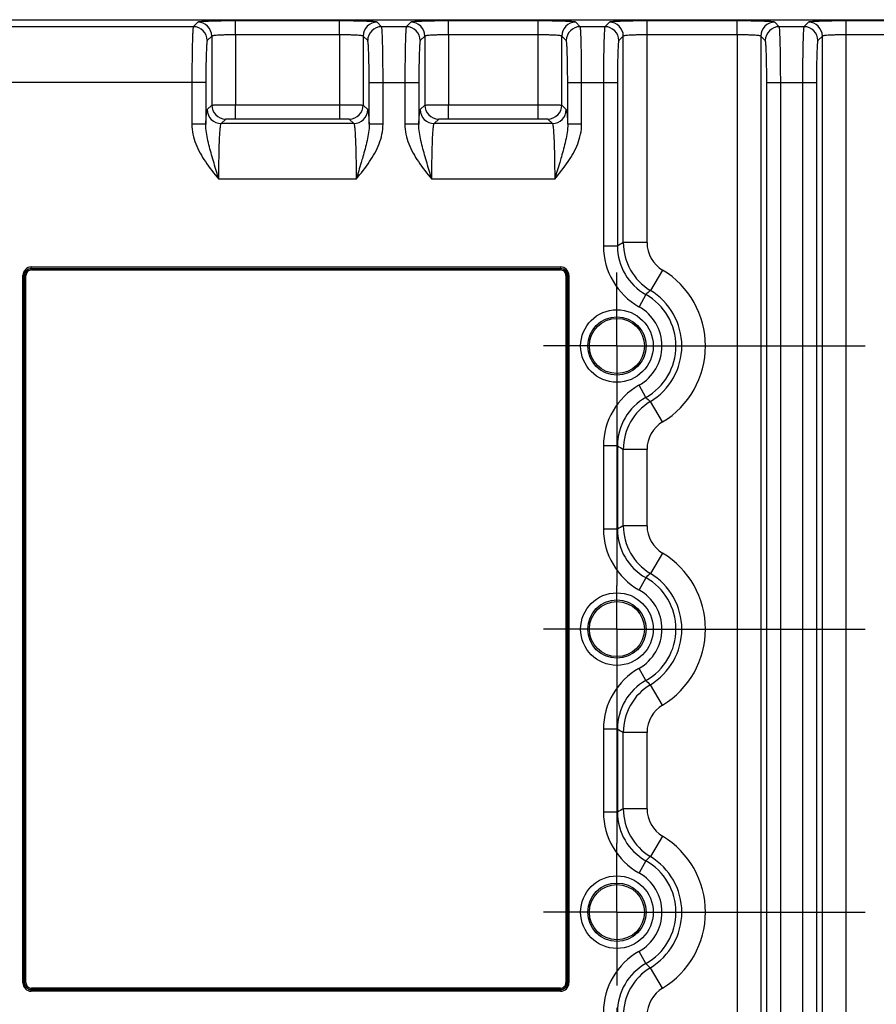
# Model space of a CAD drawing. Header units: inches. Extents: x 0 to 34, y 0 to 22.
# Tile 52 of 101: x 14.4 to 16.8, y 3.8 to 6.6. Entities that reach past the tile are written whole.
import ezdxf

# ---------------------------------------------------------------- set-up
doc = ezdxf.new("R2010")
doc.units = ezdxf.units.IN
doc.header["$LTSCALE"] = 1.87
doc.header["$MEASUREMENT"] = 0
doc.linetypes.add('CENTER', pattern=[0.6, 0.375, -0.075, 0.075, -0.075])
doc.layers.get('0').update_dxf_attribs({"linetype": 'CONTINUOUS'})
doc.layers.add('DIMENSIONS', color=7, linetype='CONTINUOUS')
doc.layers.add('THREAD', color=7, linetype='CONTINUOUS')
doc.styles.get("Standard").update_dxf_attribs({"font": 'txt', "width": 0.8})
doc.dimstyles.new('DIMSTYLE_1', dxfattribs={"dimtxt": 0.125, "dimasz": 0.18, "dimexe": 0.125, "dimexo": 0.0625, "dimgap": 0.0625, "dimtad": 0, "dimtih": 1, "dimtoh": 1, "dimzin": 4, "dimdsep": 46, "dimtxsty": 'STANDARD', "dimblk": '_FILLED', "dimblk1": '_FILLED', "dimblk2": '_FILLED', "dimcen": 0.09, "dimazin": 1, "dimtp": 0.001, "dimtm": 0.001, "dimtfac": 1, "dimtofl": 0, "dimtmove": 0, "dimatfit": 3, "dimldrblk": '_FILLED', "dimfxl": 1, "dimtolj": 1, "dimtzin": 4, "dimarcsym": 0})

# ---------------------------------------------------------------- blocks, each defined once
blk = doc.blocks.new('_FILLED')
at = {"color": 0, "linetype": 'BYBLOCK'}
blk.add_solid([(0, 0), (-1, 0.174), (-1, -0.174)], dxfattribs=at)
blk = doc.blocks.new('*D8')
at = {"layer": 'DIMENSIONS', "color": 2, "linetype": 'CONTINUOUS'}
for p, q in [((16.0837, 3.8136), (16.0837, 2.2741)), ((20.6717, 3.8136), (20.6717, 2.2741)), ((16.0837, 2.3991), (17.7027, 2.3991)), ((20.6717, 2.3991), (19.0527, 2.3991))]:
    blk.add_line(p, q, dxfattribs=at)
at = {"layer": 'DIMENSIONS', "color": 2, "linetype": 'CONTINUOUS', "xscale": 0.18, "yscale": 0.18, "zscale": 0.18, "rotation": 180}
blk.add_blockref('_FILLED', (16.0837, 2.3991), dxfattribs=at)
at = {"layer": 'DIMENSIONS', "color": 2, "linetype": 'CONTINUOUS', "xscale": 0.18, "yscale": 0.18, "zscale": 0.18}
blk.add_blockref('_FILLED', (20.6717, 2.3991), dxfattribs=at)
at = {"layer": 'DIMENSIONS', "color": 2, "linetype": 'CONTINUOUS', "insert": (18.3777, 2.4616), "char_height": 0.125, "width": 1.225, "attachment_point": 2, "line_spacing_factor": 0.9}
blk.add_mtext('4.59{\\ftxt.shx;\\W1.000000;\\H0.125000; }[116.5]', dxfattribs=at)
blk = doc.blocks.new('*D14')
at = {"layer": 'DIMENSIONS', "color": 2, "linetype": 'CONTINUOUS'}
for p, q in [((16.0837, 3.8136), (16.0837, 2.2741)), ((13.2345, 3.2766), (13.2345, 2.2741)), ((13.2345, 2.3991), (14.0341, 2.3991)), ((16.0837, 2.3991), (15.2841, 2.3991))]:
    blk.add_line(p, q, dxfattribs=at)
at = {"layer": 'DIMENSIONS', "color": 2, "linetype": 'CONTINUOUS', "xscale": 0.18, "yscale": 0.18, "zscale": 0.18, "rotation": 180}
blk.add_blockref('_FILLED', (13.2345, 2.3991), dxfattribs=at)
at = {"layer": 'DIMENSIONS', "color": 2, "linetype": 'CONTINUOUS', "xscale": 0.18, "yscale": 0.18, "zscale": 0.18}
blk.add_blockref('_FILLED', (16.0837, 2.3991), dxfattribs=at)
at = {"layer": 'DIMENSIONS', "color": 2, "linetype": 'CONTINUOUS', "insert": (14.6591, 2.4616), "char_height": 0.125, "width": 1.125, "attachment_point": 2, "line_spacing_factor": 0.9}
blk.add_mtext('2.85{\\ftxt.shx;\\W1.000000;\\H0.125000; }[72.4]', dxfattribs=at)
blk = doc.blocks.new('*D15')
at = {"layer": 'DIMENSIONS', "color": 2, "linetype": 'CONTINUOUS'}
for p, q in [((13.1725, 4.6604), (13.1725, 0.7741)), ((21.8135, 3.1866), (21.8135, 0.7741)), ((13.1725, 0.8991), (16.818, 0.8991)), ((21.8135, 0.8991), (18.168, 0.8991))]:
    blk.add_line(p, q, dxfattribs=at)
at = {"layer": 'DIMENSIONS', "color": 2, "linetype": 'CONTINUOUS', "xscale": 0.18, "yscale": 0.18, "zscale": 0.18, "rotation": 180}
blk.add_blockref('_FILLED', (13.1725, 0.8991), dxfattribs=at)
at = {"layer": 'DIMENSIONS', "color": 2, "linetype": 'CONTINUOUS', "xscale": 0.18, "yscale": 0.18, "zscale": 0.18}
blk.add_blockref('_FILLED', (21.8135, 0.8991), dxfattribs=at)
at = {"layer": 'DIMENSIONS', "color": 2, "linetype": 'CONTINUOUS', "insert": (17.493, 0.9616), "char_height": 0.125, "width": 1.225, "attachment_point": 2, "line_spacing_factor": 0.9}
blk.add_mtext('8.64{\\ftxt.shx;\\W1.000000;\\H0.125000; }[219.5]', dxfattribs=at)

msp = doc.modelspace()

# ---------------------------------------------------------------- linework, layer by layer
at = {"color": 7, "linetype": 'CONTINUOUS'}
for p, q in [((14.3303, 6.6057), (21.7033, 6.6057)), ((14.8996, 6.5986), (14.8869, 6.5859)), ((15.0058, 6.5629), (15.0058, 6.6022)), ((15.3, 6.6022), (15.0058, 6.6022)), ((15.3, 6.5629), (15.3, 6.6022)), ((15.419, 6.5859), (15.4062, 6.5986)), ((15.5014, 6.5986), (15.4887, 6.5859)), ((15.6077, 6.5629), (15.6077, 6.6022)), ((15.861, 6.6022), (15.6077, 6.6022)), ((15.861, 6.5629), (15.861, 6.6022)), ((15.98, 6.5859), (15.9672, 6.5986)), ((16.0624, 6.5986), (16.0497, 6.5859)), ((16.1687, 6.5629), (16.1687, 6.6022)), ((16.4234, 6.6022), (16.1687, 6.6022)), ((16.4234, 6.5629), (16.4234, 6.6022)), ((16.5424, 6.5859), (16.5296, 6.5986)), ((16.6248, 6.5986), (16.6121, 6.5859)), ((16.7311, 6.5629), (16.7311, 6.6022)), ((17.447, 6.6022), (16.7311, 6.6022)), ((14.8869, 6.5859), (14.3303, 6.5859)), ((15.4887, 6.5859), (15.419, 6.5859)), ((16.0497, 6.5859), (15.98, 6.5859)), ((16.6121, 6.5859), (16.5424, 6.5859)), ((14.9389, 6.5593), (14.9262, 6.5465)), ((14.9389, 6.5593), (14.9389, 6.3644)), ((15.0058, 6.5629), (15.0058, 6.3653)), ((15.3, 6.5629), (15.0058, 6.5629)), ((15.3, 6.5629), (15.3, 6.3259)), ((15.3669, 6.5593), (15.3669, 6.3644)), ((15.3796, 6.5465), (15.3669, 6.5593)), ((15.5408, 6.5593), (15.528, 6.5465)), ((15.5408, 6.5593), (15.5408, 6.3644)), ((15.6076, 6.5629), (15.6076, 6.3653)), ((15.861, 6.5629), (15.6076, 6.5629)), ((15.861, 6.3653), (15.861, 6.5629)), ((15.9279, 6.3644), (15.9279, 6.5593)), ((15.9406, 6.5465), (15.9279, 6.5593)), ((16.1018, 6.5593), (16.089, 6.5465)), ((16.1018, 5.9758), (16.1018, 6.5593)), ((16.1687, 5.9758), (16.1687, 6.5629)), ((16.4234, 6.5629), (16.1687, 6.5629)), ((16.4234, 6.5629), (16.4234, 3.2043)), ((16.4903, 6.5593), (16.4903, 3.2079)), ((16.503, 6.5465), (16.4903, 6.5593)), ((16.6642, 6.5593), (16.6515, 6.5465)), ((16.6642, 3.2079), (16.6642, 6.5593)), ((16.7311, 3.2043), (16.7311, 6.5629)), ((17.447, 6.5629), (16.7311, 6.5629)), ((14.9222, 6.4285), (14.3303, 6.4285)), ((14.8829, 6.4285), (14.8829, 6.3103)), ((14.9222, 6.4285), (14.9222, 6.3103)), ((15.3836, 6.3103), (15.3836, 6.4285)), ((15.3836, 6.4285), (15.524, 6.4285)), ((15.4229, 6.3103), (15.4229, 6.4285)), ((15.4847, 6.4285), (15.4847, 6.3103)), ((15.524, 6.4285), (15.524, 6.3103)), ((15.9446, 6.3103), (15.9446, 6.4285)), ((15.9446, 6.4285), (16.0851, 6.4285)), ((15.984, 6.3103), (15.984, 6.4285)), ((16.0457, 6.4285), (16.0457, 5.9661)), ((16.0851, 6.4285), (16.0851, 5.9661)), ((16.507, 3.3387), (16.507, 6.4285)), ((16.507, 6.4285), (16.6475, 6.4285)), ((16.5464, 3.3387), (16.5464, 6.4285)), ((16.6081, 6.4285), (16.6081, 3.3387)), ((16.6475, 6.4285), (16.6475, 3.3387)), ((14.9262, 6.3516), (14.9389, 6.3644)), ((15.0058, 6.3259), (15.0058, 6.3653)), ((15.0058, 6.3653), (15.3, 6.3653)), ((15.3669, 6.3644), (15.3796, 6.3516)), ((15.528, 6.3516), (15.5408, 6.3644)), ((15.6076, 6.3653), (15.861, 6.3653)), ((15.6077, 6.3259), (15.6077, 6.3653)), ((15.861, 6.3259), (15.861, 6.3653)), ((15.9279, 6.3644), (15.9406, 6.3516)), ((14.9656, 6.3123), (14.9783, 6.325)), ((15.0058, 6.3259), (15.3, 6.3259)), ((15.3275, 6.325), (15.3403, 6.3123)), ((15.5674, 6.3123), (15.5801, 6.325)), ((15.6077, 6.3259), (15.861, 6.3259)), ((15.8885, 6.325), (15.9013, 6.3123)), ((14.9222, 6.3103), (14.8829, 6.3103)), ((15.3403, 6.3123), (14.9656, 6.3123)), ((15.4229, 6.3103), (15.3836, 6.3103)), ((15.524, 6.3103), (15.4847, 6.3103)), ((15.9013, 6.3123), (15.5674, 6.3123)), ((15.984, 6.3103), (15.9446, 6.3103)), ((15.3469, 6.1549), (14.9589, 6.1549)), ((15.9079, 6.1549), (15.5607, 6.1549)), ((16.0851, 5.9661), (16.0457, 5.9661)), ((16.1687, 5.9758), (16.1018, 5.9758)), ((14.429, 5.903), (14.429, 5.9069)), ((14.429, 5.9069), (15.9246, 5.9069)), ((14.429, 5.903), (14.4296, 5.9024)), ((14.429, 5.903), (15.9246, 5.903)), ((14.4296, 5.8985), (14.4296, 5.9024)), ((14.4296, 5.9024), (15.924, 5.9024)), ((15.9246, 5.903), (15.924, 5.9024)), ((15.924, 5.9024), (15.924, 5.8985)), ((15.9246, 5.9069), (15.9246, 5.903)), ((14.4055, 3.8838), (14.4055, 5.8834)), ((14.4055, 5.8834), (14.4094, 5.8834)), ((14.4094, 3.8838), (14.4094, 5.8834)), ((14.4094, 5.8834), (14.41, 5.8828)), ((14.41, 3.8844), (14.41, 5.8828)), ((14.41, 5.8828), (14.4139, 5.8828)), ((14.4139, 3.8844), (14.4139, 5.8828)), ((14.4296, 5.8985), (15.924, 5.8985)), ((15.9397, 5.8828), (15.9397, 3.8844)), ((15.9397, 5.8828), (15.9436, 5.8828)), ((15.9442, 5.8834), (15.9436, 5.8828)), ((15.9436, 5.8828), (15.9436, 3.8844)), ((15.9442, 5.8834), (15.9442, 3.8838)), ((15.9442, 5.8834), (15.9481, 5.8834)), ((15.9481, 5.8834), (15.9481, 3.8838)), ((16.2126, 5.8982), (16.1782, 5.8408)), ((16.1654, 5.8289), (16.1461, 5.7946)), ((16.1654, 5.5383), (16.1461, 5.5726)), ((16.2126, 5.469), (16.1782, 5.5264)), ((16.0457, 5.4011), (16.0457, 5.1661)), ((16.0851, 5.4011), (16.0457, 5.4011)), ((16.0851, 5.4011), (16.0851, 5.1661)), ((16.1018, 5.1758), (16.1018, 5.3914)), ((16.1687, 5.3914), (16.1018, 5.3914)), ((16.1687, 5.1758), (16.1687, 5.3914)), ((16.1687, 5.1758), (16.1018, 5.1758)), ((16.0851, 5.1661), (16.0457, 5.1661)), ((16.2126, 5.0982), (16.1782, 5.0408)), ((16.1654, 5.0289), (16.1461, 4.9946)), ((16.1654, 4.7383), (16.1461, 4.7726)), ((16.2126, 4.669), (16.1782, 4.7264)), ((16.0457, 4.6011), (16.0457, 4.3661)), ((16.0851, 4.6011), (16.0457, 4.6011)), ((16.0851, 4.6011), (16.0851, 4.3661)), ((16.1018, 4.3758), (16.1018, 4.5914)), ((16.1687, 4.5914), (16.1018, 4.5914)), ((16.1687, 4.3758), (16.1687, 4.5914)), ((16.1687, 4.3758), (16.1018, 4.3758)), ((16.0851, 4.3661), (16.0457, 4.3661)), ((16.2126, 4.2982), (16.1782, 4.2408)), ((16.1654, 4.2289), (16.1461, 4.1946)), ((16.1654, 3.9383), (16.1461, 3.9726)), ((16.2126, 3.869), (16.1782, 3.9264)), ((14.4094, 3.8838), (14.4055, 3.8838)), ((14.4094, 3.8838), (14.41, 3.8844)), ((14.4139, 3.8844), (14.41, 3.8844)), ((14.4296, 3.8648), (14.4296, 3.8687)), ((15.924, 3.8687), (14.4296, 3.8687)), ((15.924, 3.8687), (15.924, 3.8648)), ((15.9436, 3.8844), (15.9397, 3.8844)), ((15.9442, 3.8838), (15.9436, 3.8844)), ((15.9481, 3.8838), (15.9442, 3.8838)), ((14.429, 3.8642), (14.4296, 3.8648)), ((14.429, 3.8603), (14.429, 3.8642)), ((15.9246, 3.8642), (14.429, 3.8642)), ((15.9246, 3.8603), (14.429, 3.8603)), ((15.924, 3.8648), (14.4296, 3.8648)), ((15.9246, 3.8642), (15.924, 3.8648)), ((15.9246, 3.8642), (15.9246, 3.8603))]:
    msp.add_line(p, q, dxfattribs=at)
for centre, radius in [((16.0837, 5.6836), 0.1025), ((16.0837, 5.6836), 0.0824), ((16.0837, 5.6836), 0.0779), ((16.0837, 4.8836), 0.1025), ((16.0837, 4.8836), 0.0824), ((16.0837, 4.8836), 0.0779), ((16.0837, 4.0836), 0.1025), ((16.0837, 4.0836), 0.0824), ((16.0837, 4.0836), 0.0779)]:
    msp.add_circle(centre, radius, dxfattribs=at)
for centre, radius, start, end in [((14.8995, 6.5592), 0.0394, 0.0842, 89.9158), ((15.4063, 6.5592), 0.0394, 90.0842, 179.9158), ((15.5014, 6.5592), 0.0394, 0.0842, 89.9158), ((15.9673, 6.5592), 0.0394, 90.0842, 179.9158), ((16.0624, 6.5592), 0.0394, 0.0842, 89.9158), ((16.5297, 6.5592), 0.0394, 90.0842, 179.9158), ((16.6248, 6.5592), 0.0394, 0.0842, 89.9158), ((14.8868, 6.5465), 0.0394, 0.0842, 89.9158), ((15.419, 6.5465), 0.0394, 90.0842, 179.9158), ((15.4886, 6.5465), 0.0394, 0.0842, 89.9158), ((15.98, 6.5465), 0.0394, 90.0842, 179.9158), ((16.0496, 6.5465), 0.0394, 0.0842, 89.9158), ((16.5424, 6.5465), 0.0394, 90.0842, 179.9158), ((16.612, 6.5465), 0.0394, 0.0842, 89.9158), ((14.9656, 6.3517), 0.0394, 180.0842, 269.9158), ((14.9784, 6.3644), 0.0394, 180.0842, 269.9158), ((15.3275, 6.3644), 0.0394, 270.0842, 359.9158), ((15.3402, 6.3517), 0.0394, 270.0842, 359.9158), ((15.5674, 6.3517), 0.0394, 180.0842, 269.9158), ((15.5802, 6.3644), 0.0394, 180.0842, 269.9158), ((15.8885, 6.3644), 0.0394, 270.0842, 359.9158), ((15.9012, 6.3517), 0.0394, 270.0842, 359.9158), ((16.2424, 5.9661), 0.1967, 179.9997, 240.6762), ((16.758, 4.816), 1.3326, 119.5031, 120.3327), ((16.2424, 5.9661), 0.1573, 179.9871, 240.6921), ((16.2593, 5.9758), 0.1575, 180.0183, 238.9983), ((16.2592, 5.9758), 0.0905, 180, 239.0165), ((14.4296, 5.8828), 0.0196, 90.0329, 179.9671), ((15.924, 5.8828), 0.0196, 0.0329, 89.9671), ((16.0837, 5.6836), 0.2503, 300.9834, 59.0166), ((16.5415, 5.4385), 0.5421, 132.0884, 133.9348), ((16.0837, 5.6836), 0.1667, 299.3272, 60.6726), ((16.0837, 5.6836), 0.1834, 300.9834, 59.0166), ((16.0837, 5.6836), 0.1273, 299.3242, 60.6758), ((16.2424, 5.4011), 0.1967, 119.3238, 180.0003), ((16.2424, 5.4011), 0.1573, 119.3081, 180.0129), ((16.5415, 5.9287), 0.5421, 226.067, 227.9135), ((16.2593, 5.3914), 0.1575, 121.0017, 179.9817), ((16.2592, 5.3914), 0.0905, 120.9835, 180), ((16.7581, 6.5513), 1.3326, 239.6673, 240.4969), ((16.758, 4.016), 1.3326, 119.5031, 120.3327), ((16.2593, 5.1758), 0.1575, 180.0183, 238.9983), ((16.2592, 5.1758), 0.0905, 180, 239.0165), ((16.2424, 5.1661), 0.1967, 179.9997, 240.6762), ((16.2424, 5.1661), 0.1573, 179.9871, 240.6921), ((16.0837, 4.8836), 0.2503, 300.9834, 59.0166), ((16.5415, 4.6385), 0.5421, 132.0883, 133.9347), ((16.0837, 4.8836), 0.1834, 300.9834, 59.0166), ((16.0837, 4.8836), 0.1667, 299.3272, 60.6726), ((16.0837, 4.8836), 0.1273, 299.3242, 60.6758), ((16.2424, 4.6011), 0.1967, 119.3238, 180.0003), ((16.2424, 4.6011), 0.1573, 119.3081, 180.0129), ((16.5415, 5.1287), 0.5421, 226.0669, 227.9133), ((16.2593, 4.5914), 0.1575, 121.0017, 179.9817), ((16.2592, 4.5914), 0.0905, 120.9835, 180), ((16.7581, 5.7513), 1.3326, 239.6673, 240.4969), ((16.758, 3.216), 1.3326, 119.5031, 120.3327), ((16.2593, 4.3758), 0.1575, 180.0183, 238.9983), ((16.2592, 4.3758), 0.0905, 180, 239.0165), ((16.2424, 4.3661), 0.1967, 179.9997, 240.6762), ((16.2424, 4.3661), 0.1573, 179.9871, 240.6921), ((16.0837, 4.0836), 0.2503, 300.9834, 59.0166), ((16.5415, 3.8385), 0.5421, 132.0883, 133.9347), ((16.0837, 4.0836), 0.1834, 300.9834, 59.0166), ((16.0837, 4.0836), 0.1667, 299.3272, 60.6726), ((16.0837, 4.0836), 0.1273, 299.3242, 60.6758), ((16.2424, 3.8011), 0.1967, 119.3238, 180.0003), ((16.2424, 3.8011), 0.1573, 119.3081, 180.0129), ((16.2593, 3.7914), 0.1575, 121.0017, 179.9817), ((16.5415, 4.3287), 0.5421, 226.0669, 227.9133), ((14.4296, 3.8844), 0.0196, 180.0329, 269.9671), ((15.924, 3.8844), 0.0196, 270.0329, 359.9671), ((16.2592, 3.7914), 0.0905, 120.9835, 180)]:
    msp.add_arc(centre, radius, start, end, dxfattribs=at)
for points, knots in [([(15.0058, 6.6022), (14.9926, 6.6022), (14.9733, 6.6021), (14.9486, 6.6017), (14.9329, 6.6012), (14.9198, 6.6007), (14.9108, 6.6002), (14.9053, 6.5997), (14.9025, 6.5994), (14.9008, 6.5991), (14.8998, 6.5989), (14.8996, 6.5986)], [0, 0, 0, 0, 0.374316, 0.544169, 0.694089, 0.818514, 0.91294, 0.94782, 0.974034, 0.991401, 1, 1, 1, 1]), ([(15.4062, 6.5986), (15.406, 6.5989), (15.405, 6.5991), (15.4033, 6.5994), (15.4005, 6.5997), (15.395, 6.6002), (15.386, 6.6007), (15.3729, 6.6012), (15.3572, 6.6017), (15.3326, 6.6021), (15.3133, 6.6022), (15.3, 6.6022)], [0, 0, 0, 0, 0.0086, 0.025967, 0.05218, 0.08706, 0.181487, 0.305911, 0.455829, 0.625681, 1, 1, 1, 1]), ([(15.6077, 6.6022), (15.5944, 6.6022), (15.5751, 6.6021), (15.5505, 6.6017), (15.5347, 6.6012), (15.5216, 6.6007), (15.5126, 6.6002), (15.5072, 6.5997), (15.5044, 6.5994), (15.5026, 6.5991), (15.5016, 6.5989), (15.5014, 6.5986)], [0, 0, 0, 0, 0.374316, 0.544169, 0.694089, 0.818514, 0.91294, 0.94782, 0.974034, 0.991401, 1, 1, 1, 1]), ([(15.9672, 6.5986), (15.967, 6.5989), (15.9661, 6.5991), (15.9643, 6.5994), (15.9615, 6.5997), (15.956, 6.6002), (15.947, 6.6007), (15.934, 6.6012), (15.9182, 6.6017), (15.8936, 6.6021), (15.8743, 6.6022), (15.861, 6.6022)], [0, 0, 0, 0, 0.008599, 0.025967, 0.05218, 0.08706, 0.181486, 0.305912, 0.455831, 0.625684, 1, 1, 1, 1]), ([(16.1687, 6.6022), (16.1554, 6.6022), (16.1361, 6.6021), (16.1115, 6.6017), (16.0957, 6.6012), (16.0827, 6.6007), (16.0737, 6.6002), (16.0682, 6.5997), (16.0654, 6.5994), (16.0636, 6.5991), (16.0627, 6.5989), (16.0624, 6.5986)], [0, 0, 0, 0, 0.374319, 0.544171, 0.69409, 0.818514, 0.91294, 0.94782, 0.974033, 0.9914, 1, 1, 1, 1]), ([(16.5296, 6.5986), (16.5294, 6.5989), (16.5285, 6.5991), (16.5267, 6.5994), (16.5239, 6.5997), (16.5184, 6.6002), (16.5094, 6.6007), (16.4964, 6.6012), (16.4806, 6.6017), (16.456, 6.6021), (16.4367, 6.6022), (16.4234, 6.6022)], [0, 0, 0, 0, 0.0086, 0.025967, 0.05218, 0.08706, 0.181487, 0.305911, 0.455829, 0.625681, 1, 1, 1, 1]), ([(16.7311, 6.6022), (16.7178, 6.6022), (16.6985, 6.6021), (16.6739, 6.6017), (16.6581, 6.6012), (16.6451, 6.6007), (16.6361, 6.6002), (16.6306, 6.5997), (16.6278, 6.5994), (16.626, 6.5991), (16.6251, 6.5989), (16.6248, 6.5986)], [0, 0, 0, 0, 0.374319, 0.544171, 0.69409, 0.818514, 0.91294, 0.94782, 0.974033, 0.9914, 1, 1, 1, 1]), ([(14.8869, 6.5859), (14.8866, 6.5855), (14.8864, 6.5841), (14.886, 6.5815), (14.8857, 6.5774), (14.8853, 6.5719), (14.8849, 6.5652), (14.8845, 6.5537), (14.884, 6.5366), (14.8835, 6.5132), (14.8831, 6.4868), (14.8829, 6.4582), (14.8829, 6.4385), (14.8829, 6.4285)], [0, 0, 0, 0, 0.008329, 0.025568, 0.051713, 0.086547, 0.129768, 0.180991, 0.305481, 0.455478, 0.625459, 0.809245, 1, 1, 1, 1]), ([(15.4229, 6.4285), (15.4229, 6.4385), (15.4229, 6.4582), (15.4227, 6.4868), (15.4223, 6.5132), (15.4218, 6.5366), (15.4213, 6.5537), (15.4209, 6.5652), (15.4205, 6.5719), (15.4202, 6.5774), (15.4198, 6.5815), (15.4194, 6.5841), (15.4192, 6.5855), (15.419, 6.5859)], [0, 0, 0, 0, 0.190755, 0.374541, 0.544522, 0.694519, 0.819009, 0.870232, 0.913453, 0.948287, 0.974432, 0.991671, 1, 1, 1, 1]), ([(15.4887, 6.5859), (15.4884, 6.5855), (15.4882, 6.5841), (15.4878, 6.5815), (15.4875, 6.5774), (15.4871, 6.5719), (15.4868, 6.5652), (15.4863, 6.5537), (15.4858, 6.5366), (15.4853, 6.5132), (15.485, 6.4868), (15.4847, 6.4582), (15.4847, 6.4385), (15.4847, 6.4285)], [0, 0, 0, 0, 0.008329, 0.025568, 0.051713, 0.086547, 0.129768, 0.180991, 0.305481, 0.455478, 0.625459, 0.809245, 1, 1, 1, 1]), ([(15.984, 6.4285), (15.984, 6.4385), (15.9839, 6.4582), (15.9837, 6.4868), (15.9833, 6.5132), (15.9829, 6.5366), (15.9824, 6.5537), (15.9819, 6.5652), (15.9816, 6.5719), (15.9812, 6.5774), (15.9809, 6.5815), (15.9804, 6.5841), (15.9802, 6.5855), (15.98, 6.5859)], [0, 0, 0, 0, 0.190755, 0.374541, 0.544522, 0.694519, 0.819009, 0.870232, 0.913453, 0.948287, 0.974432, 0.991671, 1, 1, 1, 1]), ([(16.0497, 6.5859), (16.0494, 6.5855), (16.0492, 6.5841), (16.0488, 6.5815), (16.0485, 6.5774), (16.0481, 6.5719), (16.0478, 6.5652), (16.0473, 6.5537), (16.0468, 6.5366), (16.0463, 6.5132), (16.046, 6.4868), (16.0458, 6.4582), (16.0457, 6.4385), (16.0457, 6.4285)], [0, 0, 0, 0, 0.008329, 0.025568, 0.051713, 0.086547, 0.129768, 0.180991, 0.305481, 0.455478, 0.625459, 0.809245, 1, 1, 1, 1]), ([(16.5464, 6.4285), (16.5464, 6.4385), (16.5463, 6.4582), (16.5461, 6.4868), (16.5458, 6.5132), (16.5453, 6.5366), (16.5448, 6.5537), (16.5443, 6.5652), (16.544, 6.5719), (16.5436, 6.5774), (16.5433, 6.5815), (16.5429, 6.5841), (16.5427, 6.5855), (16.5424, 6.5859)], [0, 0, 0, 0, 0.190755, 0.374541, 0.544522, 0.694519, 0.819009, 0.870232, 0.913453, 0.948287, 0.974432, 0.991671, 1, 1, 1, 1]), ([(16.6121, 6.5859), (16.6118, 6.5855), (16.6116, 6.5841), (16.6112, 6.5815), (16.6109, 6.5774), (16.6105, 6.5719), (16.6102, 6.5652), (16.6097, 6.5537), (16.6092, 6.5366), (16.6087, 6.5132), (16.6084, 6.4868), (16.6082, 6.4582), (16.6081, 6.4385), (16.6081, 6.4285)], [0, 0, 0, 0, 0.008329, 0.025568, 0.051713, 0.086547, 0.129768, 0.180991, 0.305481, 0.455478, 0.625459, 0.809245, 1, 1, 1, 1]), ([(14.9262, 6.5465), (14.926, 6.5463), (14.9257, 6.5452), (14.9253, 6.5433), (14.925, 6.5402), (14.9245, 6.5341), (14.9239, 6.5241), (14.9233, 6.5096), (14.9228, 6.4921), (14.9224, 6.4647), (14.9222, 6.4433), (14.9222, 6.4285)], [0, 0, 0, 0, 0.008608, 0.025967, 0.052177, 0.087043, 0.181476, 0.305904, 0.455816, 0.625694, 1, 1, 1, 1]), ([(15.0058, 6.5629), (14.9975, 6.5629), (14.9853, 6.5628), (14.9698, 6.5623), (14.9599, 6.5619), (14.9517, 6.5614), (14.9453, 6.5609), (14.9416, 6.5601), (14.9393, 6.5598), (14.9389, 6.5593)], [0, 0, 0, 0, 0.373637, 0.543175, 0.692829, 0.8171, 0.911539, 0.972949, 1, 1, 1, 1]), ([(15.3669, 6.5593), (15.3665, 6.5598), (15.3643, 6.5601), (15.3605, 6.5609), (15.3541, 6.5614), (15.3459, 6.5619), (15.336, 6.5623), (15.3205, 6.5628), (15.3084, 6.5629), (15.3, 6.5629)], [0, 0, 0, 0, 0.027028, 0.088415, 0.182845, 0.307114, 0.456775, 0.626326, 1, 1, 1, 1]), ([(15.3836, 6.4285), (15.3836, 6.4433), (15.3835, 6.4647), (15.383, 6.4921), (15.3825, 6.5096), (15.3819, 6.5241), (15.3814, 6.5341), (15.3808, 6.5402), (15.3805, 6.5433), (15.3801, 6.5452), (15.3798, 6.5463), (15.3796, 6.5465)], [0, 0, 0, 0, 0.374306, 0.544184, 0.694096, 0.818524, 0.912957, 0.947823, 0.974033, 0.991392, 1, 1, 1, 1]), ([(15.528, 6.5465), (15.5278, 6.5463), (15.5275, 6.5452), (15.5271, 6.5433), (15.5268, 6.5402), (15.5263, 6.5341), (15.5257, 6.5241), (15.5251, 6.5096), (15.5247, 6.4921), (15.5242, 6.4647), (15.524, 6.4433), (15.524, 6.4285)], [0, 0, 0, 0, 0.008608, 0.025967, 0.052177, 0.087043, 0.181476, 0.305904, 0.455816, 0.625694, 1, 1, 1, 1]), ([(15.6076, 6.5629), (15.5993, 6.5629), (15.5871, 6.5628), (15.5716, 6.5623), (15.5617, 6.5619), (15.5535, 6.5614), (15.5471, 6.5609), (15.5434, 6.5601), (15.5411, 6.5598), (15.5408, 6.5593)], [0, 0, 0, 0, 0.373637, 0.543175, 0.692829, 0.8171, 0.911539, 0.972949, 1, 1, 1, 1]), ([(15.9279, 6.5593), (15.9276, 6.5598), (15.9253, 6.5601), (15.9215, 6.5609), (15.9151, 6.5614), (15.907, 6.5619), (15.897, 6.5623), (15.8815, 6.5628), (15.8694, 6.5629), (15.861, 6.5629)], [0, 0, 0, 0, 0.027051, 0.088461, 0.1829, 0.307171, 0.456826, 0.626364, 1, 1, 1, 1]), ([(15.9446, 6.4285), (15.9446, 6.4433), (15.9445, 6.4647), (15.944, 6.4921), (15.9435, 6.5096), (15.9429, 6.5241), (15.9424, 6.5341), (15.9418, 6.5402), (15.9415, 6.5433), (15.9411, 6.5452), (15.9409, 6.5463), (15.9406, 6.5465)], [0, 0, 0, 0, 0.374306, 0.544184, 0.694096, 0.818524, 0.912957, 0.947823, 0.974033, 0.991392, 1, 1, 1, 1]), ([(16.089, 6.5465), (16.0888, 6.5463), (16.0886, 6.5452), (16.0882, 6.5433), (16.0878, 6.5402), (16.0873, 6.5341), (16.0867, 6.5241), (16.0862, 6.5096), (16.0857, 6.4921), (16.0852, 6.4647), (16.0851, 6.4433), (16.0851, 6.4285)], [0, 0, 0, 0, 0.008608, 0.025967, 0.052177, 0.087043, 0.181476, 0.305904, 0.455816, 0.625694, 1, 1, 1, 1]), ([(16.1687, 6.5629), (16.1603, 6.5629), (16.1481, 6.5628), (16.1326, 6.5623), (16.1227, 6.5619), (16.1145, 6.5614), (16.1082, 6.5609), (16.1044, 6.5601), (16.1021, 6.5598), (16.1018, 6.5593)], [0, 0, 0, 0, 0.373675, 0.543226, 0.692887, 0.817155, 0.911585, 0.972972, 1, 1, 1, 1]), ([(16.4903, 6.5593), (16.49, 6.5598), (16.4877, 6.5601), (16.4839, 6.5609), (16.4775, 6.5614), (16.4694, 6.5619), (16.4594, 6.5623), (16.4439, 6.5628), (16.4318, 6.5629), (16.4234, 6.5629)], [0, 0, 0, 0, 0.027028, 0.088415, 0.182845, 0.307114, 0.456775, 0.626326, 1, 1, 1, 1]), ([(16.507, 6.4285), (16.507, 6.4433), (16.5069, 6.4647), (16.5064, 6.4921), (16.5059, 6.5096), (16.5054, 6.5241), (16.5048, 6.5341), (16.5043, 6.5402), (16.5039, 6.5433), (16.5035, 6.5452), (16.5033, 6.5463), (16.503, 6.5465)], [0, 0, 0, 0, 0.374306, 0.544184, 0.694096, 0.818524, 0.912957, 0.947823, 0.974033, 0.991392, 1, 1, 1, 1]), ([(16.6515, 6.5465), (16.6512, 6.5463), (16.651, 6.5452), (16.6506, 6.5433), (16.6502, 6.5402), (16.6497, 6.5341), (16.6491, 6.5241), (16.6486, 6.5096), (16.6481, 6.4921), (16.6476, 6.4647), (16.6475, 6.4433), (16.6475, 6.4285)], [0, 0, 0, 0, 0.008608, 0.025967, 0.052177, 0.087043, 0.181476, 0.305904, 0.455816, 0.625694, 1, 1, 1, 1]), ([(16.7311, 6.5629), (16.7227, 6.5629), (16.7105, 6.5628), (16.6951, 6.5623), (16.6851, 6.5619), (16.677, 6.5614), (16.6706, 6.5609), (16.6668, 6.5601), (16.6645, 6.5598), (16.6642, 6.5593)], [0, 0, 0, 0, 0.373675, 0.543226, 0.692887, 0.817155, 0.911585, 0.972972, 1, 1, 1, 1]), ([(14.9222, 6.3103), (14.9225, 6.3159), (14.923, 6.3258), (14.9238, 6.3373), (14.9245, 6.3442), (14.925, 6.3478), (14.9255, 6.3501), (14.9259, 6.3513), (14.9262, 6.3516)], [0, 0, 0, 0, 0.40714, 0.713657, 0.826756, 0.912173, 0.969716, 1, 1, 1, 1]), ([(14.9389, 6.3644), (14.9395, 6.3646), (14.9415, 6.3645), (14.9454, 6.3648), (14.9517, 6.3649), (14.9599, 6.365), (14.9698, 6.3651), (14.9853, 6.3653), (14.9975, 6.3653), (15.0058, 6.3653)], [0, 0, 0, 0, 0.025187, 0.08608, 0.180515, 0.305085, 0.455119, 0.625187, 1, 1, 1, 1]), ([(15.3, 6.3653), (15.3083, 6.3653), (15.3205, 6.3653), (15.336, 6.3651), (15.3459, 6.365), (15.3541, 6.3649), (15.3604, 6.3648), (15.3644, 6.3645), (15.3663, 6.3646), (15.3669, 6.3644)], [0, 0, 0, 0, 0.374728, 0.544773, 0.694801, 0.819375, 0.91383, 0.974777, 1, 1, 1, 1]), ([(15.3796, 6.3516), (15.3799, 6.3513), (15.3803, 6.3501), (15.3808, 6.3478), (15.3813, 6.3442), (15.382, 6.3373), (15.3828, 6.3258), (15.3833, 6.3159), (15.3836, 6.3103)], [0, 0, 0, 0, 0.030269, 0.087813, 0.173263, 0.286401, 0.592933, 1, 1, 1, 1]), ([(15.524, 6.3103), (15.5243, 6.3159), (15.5248, 6.3258), (15.5256, 6.3373), (15.5264, 6.3442), (15.5268, 6.3478), (15.5274, 6.3501), (15.5277, 6.3513), (15.528, 6.3516)], [0, 0, 0, 0, 0.40714, 0.713657, 0.826756, 0.912173, 0.969716, 1, 1, 1, 1]), ([(15.5408, 6.3644), (15.5413, 6.3646), (15.5433, 6.3645), (15.5472, 6.3648), (15.5535, 6.3649), (15.5617, 6.365), (15.5716, 6.3651), (15.5871, 6.3653), (15.5993, 6.3653), (15.6076, 6.3653)], [0, 0, 0, 0, 0.025187, 0.08608, 0.180515, 0.305085, 0.455119, 0.625187, 1, 1, 1, 1]), ([(15.861, 6.3653), (15.8694, 6.3653), (15.8815, 6.3653), (15.897, 6.3651), (15.9069, 6.365), (15.9152, 6.3649), (15.9214, 6.3648), (15.9254, 6.3645), (15.9274, 6.3646), (15.9279, 6.3644)], [0, 0, 0, 0, 0.374813, 0.544881, 0.694915, 0.819485, 0.91392, 0.974813, 1, 1, 1, 1]), ([(15.9406, 6.3516), (15.9409, 6.3513), (15.9413, 6.3501), (15.9418, 6.3478), (15.9423, 6.3442), (15.943, 6.3373), (15.9439, 6.3258), (15.9444, 6.3159), (15.9446, 6.3103)], [0, 0, 0, 0, 0.030269, 0.087813, 0.173264, 0.286401, 0.592934, 1, 1, 1, 1]), ([(14.9783, 6.325), (14.9785, 6.3252), (14.9794, 6.3252), (14.9809, 6.3254), (14.9835, 6.3255), (14.9885, 6.3258), (14.996, 6.3259), (15.0024, 6.3259), (15.0058, 6.3259)], [0, 0, 0, 0, 0.02585, 0.086937, 0.181388, 0.305864, 0.625611, 1, 1, 1, 1]), ([(15.3, 6.3259), (15.3034, 6.3259), (15.3098, 6.3259), (15.3173, 6.3258), (15.3223, 6.3255), (15.3249, 6.3254), (15.3265, 6.3252), (15.3274, 6.3252), (15.3275, 6.325)], [0, 0, 0, 0, 0.374372, 0.69413, 0.818612, 0.91306, 0.974164, 1, 1, 1, 1]), ([(15.5801, 6.325), (15.5803, 6.3252), (15.5812, 6.3252), (15.5827, 6.3254), (15.5854, 6.3255), (15.5903, 6.3258), (15.5978, 6.3259), (15.6042, 6.3259), (15.6077, 6.3259)], [0, 0, 0, 0, 0.02585, 0.086937, 0.181388, 0.305864, 0.625611, 1, 1, 1, 1]), ([(15.861, 6.3259), (15.8644, 6.3259), (15.8708, 6.3259), (15.8784, 6.3258), (15.8833, 6.3255), (15.8859, 6.3254), (15.8875, 6.3252), (15.8884, 6.3252), (15.8885, 6.325)], [0, 0, 0, 0, 0.374389, 0.694136, 0.818612, 0.913063, 0.97415, 1, 1, 1, 1]), ([(14.8829, 6.3103), (14.8829, 6.2914), (14.8915, 6.2535), (14.9103, 6.2204), (14.9209, 6.2047)], [0, 0, 0, 0, 0.499385, 1, 1, 1, 1]), ([(14.9402, 6.2177), (14.9358, 6.233), (14.9274, 6.2633), (14.922, 6.2947), (14.9222, 6.3103)], [0, 0, 0, 0, 0.505224, 1, 1, 1, 1]), ([(14.9589, 6.1549), (14.9589, 6.1649), (14.959, 6.1846), (14.9594, 6.2132), (14.9599, 6.2396), (14.9607, 6.263), (14.9617, 6.2823), (14.9626, 6.2957), (14.9635, 6.3038), (14.9641, 6.3079), (14.9647, 6.3105), (14.9652, 6.312), (14.9656, 6.3123)], [0, 0, 0, 0, 0.190565, 0.374167, 0.54388, 0.693638, 0.817961, 0.912364, 0.94726, 0.973537, 0.991045, 1, 1, 1, 1]), ([(15.3403, 6.3123), (15.3406, 6.312), (15.3411, 6.3105), (15.3417, 6.3079), (15.3423, 6.3038), (15.3432, 6.2957), (15.3441, 6.2823), (15.3451, 6.263), (15.3459, 6.2397), (15.3465, 6.2132), (15.3468, 6.1846), (15.3469, 6.1649), (15.3469, 6.1549)], [0, 0, 0, 0, 0.008949, 0.02645, 0.052719, 0.087598, 0.181978, 0.306279, 0.456041, 0.625793, 0.809438, 1, 1, 1, 1]), ([(15.3836, 6.3103), (15.3838, 6.2947), (15.3784, 6.2633), (15.37, 6.233), (15.3656, 6.2177)], [0, 0, 0, 0, 0.494729, 1, 1, 1, 1]), ([(15.3849, 6.2047), (15.3955, 6.2204), (15.4143, 6.2535), (15.4229, 6.2914), (15.4229, 6.3103)], [0, 0, 0, 0, 0.500826, 1, 1, 1, 1]), ([(15.4847, 6.3103), (15.4847, 6.2914), (15.4933, 6.2535), (15.5121, 6.2204), (15.5227, 6.2047)], [0, 0, 0, 0, 0.499385, 1, 1, 1, 1]), ([(15.542, 6.2177), (15.5376, 6.233), (15.5292, 6.2633), (15.5238, 6.2947), (15.524, 6.3103)], [0, 0, 0, 0, 0.505224, 1, 1, 1, 1]), ([(15.5607, 6.1549), (15.5607, 6.1649), (15.5608, 6.1846), (15.5612, 6.2132), (15.5618, 6.2396), (15.5625, 6.263), (15.5635, 6.2823), (15.5645, 6.2957), (15.5653, 6.3038), (15.5659, 6.3079), (15.5665, 6.3105), (15.567, 6.312), (15.5674, 6.3123)], [0, 0, 0, 0, 0.190565, 0.374167, 0.54388, 0.693638, 0.817961, 0.912364, 0.94726, 0.973537, 0.991045, 1, 1, 1, 1]), ([(15.9013, 6.3123), (15.9017, 6.312), (15.9021, 6.3105), (15.9027, 6.3079), (15.9033, 6.3038), (15.9042, 6.2957), (15.9051, 6.2823), (15.9061, 6.263), (15.9069, 6.2397), (15.9075, 6.2132), (15.9078, 6.1846), (15.9079, 6.1649), (15.9079, 6.1549)], [0, 0, 0, 0, 0.008949, 0.02645, 0.052719, 0.087598, 0.181978, 0.306279, 0.456042, 0.625794, 0.809438, 1, 1, 1, 1]), ([(15.9446, 6.3103), (15.9448, 6.2947), (15.9394, 6.2633), (15.9311, 6.233), (15.9267, 6.2177)], [0, 0, 0, 0, 0.494729, 1, 1, 1, 1]), ([(15.9459, 6.2047), (15.9565, 6.2204), (15.9753, 6.2535), (15.984, 6.2914), (15.984, 6.3103)], [0, 0, 0, 0, 0.500826, 1, 1, 1, 1]), ([(14.9589, 6.1549), (14.9573, 6.1602), (14.9509, 6.1811), (14.9447, 6.202), (14.9402, 6.2177)], [0, 0, 0, 0, 0.252051, 1, 1, 1, 1]), ([(15.3656, 6.2177), (15.3642, 6.2125), (15.3581, 6.1915), (15.3517, 6.1706), (15.3469, 6.1549)], [0, 0, 0, 0, 0.247225, 1, 1, 1, 1]), ([(15.5607, 6.1549), (15.5591, 6.1602), (15.5527, 6.1811), (15.5465, 6.202), (15.542, 6.2177)], [0, 0, 0, 0, 0.252051, 1, 1, 1, 1]), ([(15.9267, 6.2177), (15.9252, 6.2125), (15.9191, 6.1915), (15.9127, 6.1706), (15.9079, 6.1549)], [0, 0, 0, 0, 0.247225, 1, 1, 1, 1]), ([(14.429, 5.9069), (14.423, 5.9069), (14.4105, 5.9019), (14.4055, 5.8894), (14.4055, 5.8834)], [0, 0, 0, 0, 0.49997, 1, 1, 1, 1]), ([(14.4094, 5.8834), (14.4094, 5.8884), (14.4136, 5.8988), (14.424, 5.903), (14.429, 5.903)], [0, 0, 0, 0, 0.500203, 1, 1, 1, 1]), ([(15.9481, 5.8834), (15.9481, 5.8894), (15.9431, 5.9019), (15.9306, 5.9069), (15.9246, 5.9069)], [0, 0, 0, 0, 0.49997, 1, 1, 1, 1]), ([(15.9246, 5.903), (15.9296, 5.903), (15.9401, 5.8988), (15.9442, 5.8884), (15.9442, 5.8834)], [0, 0, 0, 0, 0.500203, 1, 1, 1, 1]), ([(14.4296, 5.8985), (14.4256, 5.8985), (14.4172, 5.8951), (14.4139, 5.8868), (14.4139, 5.8828)], [0, 0, 0, 0, 0.499736, 1, 1, 1, 1]), ([(15.9397, 5.8828), (15.9397, 5.8868), (15.9364, 5.8951), (15.928, 5.8985), (15.924, 5.8985)], [0, 0, 0, 0, 0.499736, 1, 1, 1, 1]), ([(14.4055, 3.8838), (14.4055, 3.8778), (14.4105, 3.8653), (14.423, 3.8603), (14.429, 3.8603)], [0, 0, 0, 0, 0.49997, 1, 1, 1, 1]), ([(14.429, 3.8642), (14.424, 3.8642), (14.4135, 3.8684), (14.4094, 3.8788), (14.4094, 3.8838)], [0, 0, 0, 0, 0.500203, 1, 1, 1, 1]), ([(14.4139, 3.8844), (14.4139, 3.8804), (14.4172, 3.8721), (14.4256, 3.8687), (14.4296, 3.8687)], [0, 0, 0, 0, 0.499736, 1, 1, 1, 1]), ([(15.924, 3.8687), (15.928, 3.8687), (15.9364, 3.8721), (15.9397, 3.8804), (15.9397, 3.8844)], [0, 0, 0, 0, 0.499736, 1, 1, 1, 1]), ([(15.9246, 3.8603), (15.9306, 3.8603), (15.9431, 3.8653), (15.9481, 3.8778), (15.9481, 3.8838)], [0, 0, 0, 0, 0.49997, 1, 1, 1, 1]), ([(15.9442, 3.8838), (15.9442, 3.8788), (15.9401, 3.8684), (15.9296, 3.8642), (15.9246, 3.8642)], [0, 0, 0, 0, 0.500203, 1, 1, 1, 1])]:
    msp.add_open_spline(points, degree=3, knots=knots, dxfattribs=at)
for points in [[(14.9209, 6.2047), (14.9326, 6.1874), (14.9457, 6.171), (14.9589, 6.1549)], [(15.3469, 6.1549), (15.3601, 6.1711), (15.3732, 6.1874), (15.3849, 6.2047)], [(15.5227, 6.2047), (15.5344, 6.1874), (15.5475, 6.171), (15.5607, 6.1549)], [(15.9079, 6.1549), (15.9211, 6.1711), (15.9343, 6.1874), (15.9459, 6.2047)]]:
    msp.add_open_spline(points, degree=3, dxfattribs=at)
at = {"layer": 'THREAD', "color": 7, "linetype": 'CENTER'}
for p, q in [((16.0837, 5.6836), (16.0837, 5.8911)), ((16.0837, 5.6836), (15.8762, 5.6836)), ((16.0837, 5.6836), (16.0837, 5.0068)), ((16.0837, 5.6836), (20.4642, 5.6836)), ((16.0837, 4.8836), (16.0837, 5.0068)), ((16.0837, 4.8836), (15.8762, 4.8836)), ((16.0837, 4.8836), (16.0837, 4.2788)), ((16.0837, 4.8836), (20.4642, 4.8836)), ((16.0837, 4.0836), (16.0837, 4.2788)), ((16.0837, 4.0836), (15.8762, 4.0836)), ((16.0837, 4.0836), (16.0837, 3.8761)), ((16.0837, 4.0836), (20.4642, 4.0836))]:
    msp.add_line(p, q, dxfattribs=at)

# ---------------------------------------------------------------- dimensions: what is measured, and where the dimension line sits
at = {"layer": 'DIMENSIONS', "color": 2, "linetype": 'CONTINUOUS'}
dim = msp.add_linear_dim(base=(13.1725, 0.8991), p1=(21.8135, 3.2491), p2=(13.1725, 4.7229), angle=180, dimstyle='DIMSTYLE_1', dxfattribs=at)
dim.commit()
dim.dimension.update_dxf_attribs({"geometry": '*D15', "text_midpoint": (17.493, 0.8991), "dimtype": 160})
for base, p1, p2, picture, middle in [((16.0837, 2.3991), (13.2345, 3.3391), (16.0837, 3.8761), '*D14', (14.6591, 2.3991)), ((20.6717, 2.3991), (16.0837, 3.8761), (20.6717, 3.8761), '*D8', (18.3777, 2.3991))]:
    dim = msp.add_linear_dim(base=base, p1=p1, p2=p2, dimstyle='DIMSTYLE_1', dxfattribs=at)
    dim.commit()
    dim.dimension.update_dxf_attribs({"geometry": picture, "text_midpoint": middle, "dimtype": 160})

doc.saveas('drawing.dxf')
